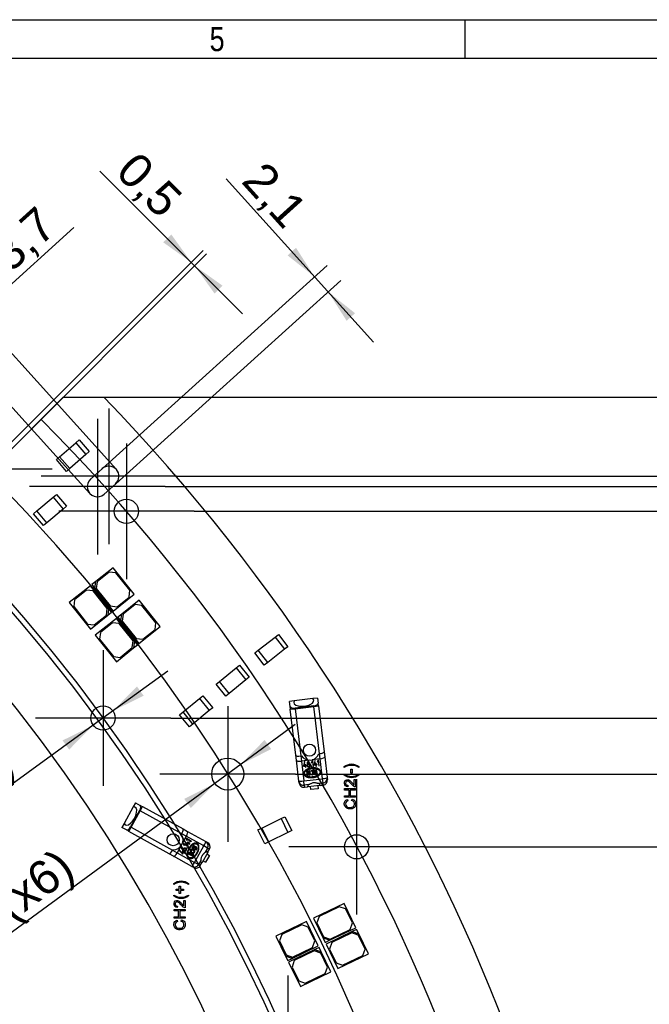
# Model space of a CAD drawing. Header units: millimetres. Extents: x 10 to 580, y 10 to 410.
# Tile 9 of 12: x 228 to 293, y 308 to 410. Entities that reach past the tile are written whole.
import ezdxf
from ezdxf.enums import TextEntityAlignment as Align
from ezdxf.lldxf.tags import DXFTag

# ---------------------------------------------------------------- set-up
doc = ezdxf.new("R2010")
doc.units = ezdxf.units.MM
for name, color, linetype in [('10', 7, 'Continuous'), ('Default', 7, 'Continuous'), ('RDLED_1-4_RING__', 7, 'Continuous')]:
    doc.layers.add(name, color=color, linetype=linetype)
doc.styles.add('SEACAD_Arial', font='arial.ttf')
doc.styles.add('SEACAD_Solid_Edge_ANSI1_Symbols', font='semeca1.ttf')
tags = doc.linetypes.add('CENTER2', pattern=[28.575, 19.05, -3.175, 3.175, -3.175]).pattern_tags.tags
tags[10:11] = [DXFTag(74, 4), DXFTag(75, 0), DXFTag(340, '0'), DXFTag(46, 0.0), DXFTag(50, 0.0), DXFTag(44, 0.0), DXFTag(45, 0.0)]
tags[8:9] = [DXFTag(74, 4), DXFTag(75, 0), DXFTag(340, '0'), DXFTag(46, 0.0), DXFTag(50, 0.0), DXFTag(44, 0.0), DXFTag(45, 0.0)]
tags[6:7] = [DXFTag(74, 4), DXFTag(75, 0), DXFTag(340, '0'), DXFTag(46, 0.0), DXFTag(50, 0.0), DXFTag(44, 0.0), DXFTag(45, 0.0)]
tags[4:5] = [DXFTag(74, 4), DXFTag(75, 0), DXFTag(340, '0'), DXFTag(46, 0.0), DXFTag(50, 0.0), DXFTag(44, 0.0), DXFTag(45, 0.0)]
doc.dimstyles.new('ISO', dxfattribs={"dimtxt": 3.5, "dimasz": 3.5, "dimexe": 1.75, "dimexo": 0, "dimgap": 0.875, "dimtad": 1, "dimtxsty": 'SEACAD_Arial', "dimblk1": '_SE_FILLED', "dimblk2": '_SE_FILLED', "dimsah": 1, "dimcen": 1.75, "dimadec": 0, "dimazin": 0, "dimtfac": 0.5, "dimtdec": 3, "dimtmove": 0, "dimatfit": 3, "dimfxl": 1, "dimtolj": 1, "dimarcsym": 0})

# ---------------------------------------------------------------- blocks, each defined once
blk = doc.blocks.new('SEANNOT_GROUP')
at = {"layer": 'Default', "color": 7, "linetype": 'CENTER2'}
for p, q in [((223.88, 370.57), (223.88, 356.57)), ((230.88, 363.57), (216.88, 363.57))]:
    blk.add_line(p, q, dxfattribs=at)
blk = doc.blocks.new('SEANNOT_GROUP1')
at = {"layer": 'Default', "color": 7, "linetype": 'CENTER2'}
for p, q in [((235.54, 368.75), (235.54, 354.75)), ((242.54, 361.75), (228.54, 361.75))]:
    blk.add_line(p, q, dxfattribs=at)
blk = doc.blocks.new('SEANNOT_GROUP2')
at = {"layer": 'Default', "color": 7, "linetype": 'CENTER2'}
for p, q in [((236.72, 369.82), (236.72, 355.82)), ((243.72, 362.82), (229.72, 362.82))]:
    blk.add_line(p, q, dxfattribs=at)
blk = doc.blocks.new('SEANNOT_GROUP3')
at = {"layer": 'Default', "color": 7, "linetype": 'CENTER2'}
for p, q in [((238.54, 366.2), (238.54, 352.2)), ((245.54, 359.2), (231.54, 359.2))]:
    blk.add_line(p, q, dxfattribs=at)
blk = doc.blocks.new('SEANNOT_GROUP4')
at = {"layer": 'Default', "color": 7, "linetype": 'CENTER2'}
for p, q in [((236.13, 344.84), (236.13, 330.84)), ((243.13, 337.84), (229.13, 337.84))]:
    blk.add_line(p, q, dxfattribs=at)
blk = doc.blocks.new('SEANNOT_GROUP5')
at = {"layer": 'Default', "color": 7, "linetype": 'CENTER2'}
for p, q in [((249.01, 339.05), (249.01, 325.05)), ((256.01, 332.05), (242.01, 332.05))]:
    blk.add_line(p, q, dxfattribs=at)
blk = doc.blocks.new('SEANNOT_GROUP6')
at = {"layer": 'Default', "color": 7, "linetype": 'CENTER2'}
for p, q in [((262.33, 331.53), (262.33, 317.53)), ((269.33, 324.53), (255.33, 324.53))]:
    blk.add_line(p, q, dxfattribs=at)
blk = doc.blocks.new('SEANNOT_GROUP7')
at = {"layer": 'Default', "color": 7, "linetype": 'CENTER2'}
for p, q in [((255.23, 311.24), (255.23, 297.24)), ((262.23, 304.24), (248.23, 304.24))]:
    blk.add_line(p, q, dxfattribs=at)
blk = doc.blocks.new('SE')
at = {"layer": 'RDLED_1-4_RING__', "color": 7, "linetype": 'Continuous'}
for p, q in [((225.35, 364.33), (232.01, 370.99)), ((232.01, 370.99), (236.21, 370.99)), ((231.64, 364.84), (233.3, 366.28)), ((233.3, 366.28), (233.64, 366.57)), ((233.3, 366.28), (234.35, 365.07)), ((233.64, 366.57), (234.69, 365.37)), ((234.69, 365.37), (234.35, 365.07)), ((231.3, 364.54), (231.64, 364.84)), ((232.35, 363.33), (231.3, 364.54)), ((232.69, 363.63), (231.64, 364.84)), ((234.35, 365.07), (232.69, 363.63)), ((232.69, 363.63), (232.35, 363.33)), ((234.83, 362.53), (236.02, 363.6)), ((237.43, 362.05), (236.24, 360.97)), ((229.29, 359.24), (230.98, 360.66)), ((230.98, 360.66), (231.32, 360.95)), ((230.98, 360.66), (232.01, 359.43)), ((231.32, 360.95), (232.35, 359.72)), ((228.95, 358.95), (229.29, 359.24)), ((230.32, 358.02), (229.29, 359.24)), ((232.01, 359.43), (230.32, 358.02)), ((232.35, 359.72), (232.01, 359.43)), ((229.98, 357.73), (228.95, 358.95)), ((230.32, 358.02), (229.98, 357.73)), ((237.17, 353.37), (235.37, 351.94)), ((239.35, 350.64), (237.17, 353.37)), ((236.76, 352.92), (235.51, 351.92)), ((237.46, 352.84), (236.76, 352.92)), ((238.9, 351.04), (237.46, 352.84)), ((234.82, 351.5), (232.63, 349.76)), ((234.42, 351.05), (233.16, 350.05)), ((235.12, 350.97), (234.42, 351.05)), ((236.69, 349.16), (234.82, 351.5)), ((235.37, 351.94), (234.98, 351.63)), ((234.98, 351.63), (235.29, 351.24)), ((235.29, 351.24), (235.37, 351.94)), ((235.29, 351.24), (237.16, 348.89)), ((235.51, 351.92), (235.43, 351.22)), ((235.43, 351.22), (236.86, 349.42)), ((238.82, 350.34), (238.9, 351.04)), ((233.16, 350.05), (233.09, 349.35)), ((236.55, 349.17), (235.12, 350.97)), ((237.16, 348.89), (239.35, 350.64)), ((237.57, 349.34), (238.82, 350.34)), ((239.85, 350.01), (238.05, 348.58)), ((242.03, 347.28), (239.85, 350.01)), ((232.63, 349.76), (234.82, 347.02)), ((233.09, 349.35), (234.52, 347.55)), ((236.47, 348.47), (236.55, 349.17)), ((236.69, 349.16), (236.61, 348.46)), ((237, 348.77), (236.69, 349.16)), ((236.86, 349.42), (237.57, 349.34)), ((239.44, 349.56), (238.19, 348.56)), ((240.14, 349.48), (239.44, 349.56)), ((241.58, 347.68), (240.14, 349.48)), ((234.82, 347.02), (236.61, 348.46)), ((235.22, 347.47), (236.47, 348.47)), ((237.5, 348.14), (235.31, 346.4)), ((236.61, 348.46), (237, 348.77)), ((239.37, 345.8), (237.5, 348.14)), ((238.05, 348.58), (237.66, 348.27)), ((237.66, 348.27), (237.97, 347.88)), ((237.97, 347.88), (238.05, 348.58)), ((238.19, 348.56), (238.11, 347.86)), ((234.52, 347.55), (235.22, 347.47)), ((237.1, 347.69), (235.85, 346.69)), ((237.8, 347.61), (237.1, 347.69)), ((239.23, 345.81), (237.8, 347.61)), ((237.97, 347.88), (239.84, 345.53)), ((238.11, 347.86), (239.55, 346.06)), ((239.84, 345.53), (242.03, 347.28)), ((240.25, 345.98), (241.5, 346.98)), ((241.5, 346.98), (241.58, 347.68)), ((235.31, 346.4), (237.5, 343.66)), ((235.85, 346.69), (235.77, 345.99)), ((235.77, 345.99), (237.2, 344.19)), ((239.55, 346.06), (240.25, 345.98)), ((252.16, 344.84), (253.9, 346.2)), ((253.9, 346.2), (254.25, 346.47)), ((253.9, 346.2), (254.88, 344.94)), ((254.25, 346.47), (255.24, 345.21)), ((237.5, 343.66), (239.29, 345.09)), ((237.9, 344.11), (239.15, 345.11)), ((239.15, 345.11), (239.23, 345.81)), ((239.37, 345.8), (239.29, 345.09)), ((239.29, 345.09), (239.69, 345.41)), ((239.69, 345.41), (239.37, 345.8)), ((254.88, 344.94), (253.15, 343.58)), ((255.24, 345.21), (254.88, 344.94)), ((237.2, 344.19), (237.9, 344.11)), ((251.81, 344.57), (252.16, 344.84)), ((252.79, 343.31), (251.81, 344.57)), ((253.15, 343.58), (252.16, 344.84)), ((248.16, 341.63), (249.87, 343.01)), ((249.87, 343.01), (250.22, 343.3)), ((249.87, 343.01), (250.87, 341.77)), ((250.22, 343.3), (251.22, 342.05)), ((253.15, 343.58), (252.79, 343.31)), ((251.22, 342.05), (250.87, 341.77)), ((247.81, 341.35), (248.16, 341.63)), ((248.81, 340.1), (247.81, 341.35)), ((249.16, 340.39), (248.16, 341.63)), ((250.87, 341.77), (249.16, 340.39)), ((244.39, 338.47), (246.1, 339.85)), ((246.1, 339.85), (246.45, 340.14)), ((246.1, 339.85), (247.11, 338.61)), ((246.45, 340.14), (247.46, 338.89)), ((249.16, 340.39), (248.81, 340.1)), ((257.81, 339.85), (255.88, 339.62)), ((258.28, 339.9), (257.81, 339.85)), ((258.28, 339.9), (258.35, 339.37)), ((247.46, 338.89), (247.11, 338.61)), ((255.88, 339.62), (255.41, 339.56)), ((255.48, 339.03), (255.41, 339.56)), ((255.51, 338.75), (255.48, 339.03)), ((257.91, 339.1), (255.97, 338.87)), ((255.98, 338.8), (255.97, 338.87)), ((255.98, 338.8), (257.91, 339.03)), ((257.91, 339.03), (257.91, 339.1)), ((257.91, 339.03), (258.41, 339.09)), ((258.5, 334.15), (257.91, 339.03)), ((258.38, 339.09), (258.35, 339.37)), ((258.41, 339.09), (258.98, 334.35)), ((244.04, 338.18), (244.39, 338.47)), ((245.05, 336.94), (244.04, 338.18)), ((245.4, 337.22), (244.39, 338.47)), ((247.11, 338.61), (245.4, 337.22)), ((255.48, 338.74), (255.98, 338.8)), ((256.05, 334), (255.48, 338.74)), ((255.98, 338.8), (256.56, 333.92)), ((245.4, 337.22), (245.05, 336.94)), ((256.11, 333.48), (256.05, 334)), ((256.63, 333.93), (256.56, 333.92)), ((256.56, 333.92), (256.62, 333.39)), ((258.5, 334.15), (258.43, 334.15)), ((258.56, 333.62), (258.5, 334.15)), ((258.98, 334.35), (259.04, 333.83)), ((259.04, 333.83), (259.3, 331.68)), ((256.37, 331.33), (256.11, 333.48)), ((257.44, 333.49), (256.62, 333.39)), ((256.62, 333.39), (256.87, 331.34)), ((256.93, 333.33), (256.86, 332.9)), ((256.86, 332.9), (256.86, 332.86)), ((256.86, 332.86), (257.04, 332.88)), ((256.9, 332.91), (256.98, 333.34)), ((257.03, 332.93), (256.9, 332.91)), ((256.98, 333.34), (256.93, 333.33)), ((257.06, 333.06), (257.02, 333.05)), ((257.02, 333.05), (257.03, 332.93)), ((257.04, 332.88), (257.06, 332.74)), ((257.08, 332.93), (257.06, 333.06)), ((257.06, 332.74), (257.1, 332.75)), ((257.17, 332.94), (257.08, 332.93)), ((257.08, 332.89), (257.17, 332.9)), ((257.1, 332.75), (257.08, 332.89)), ((257.17, 332.9), (257.17, 332.94)), ((257.38, 333.34), (257.37, 333.38)), ((257.64, 332.88), (257.58, 332.87)), ((257.58, 332.87), (257.59, 332.81)), ((257.59, 332.81), (257.65, 332.82)), ((257.65, 332.82), (257.64, 332.88)), ((257.76, 333.43), (257.65, 333.24)), ((257.65, 333.24), (257.7, 333.25)), ((257.7, 333.25), (257.76, 333.35)), ((258.56, 333.62), (257.74, 333.52)), ((257.8, 333.43), (257.76, 333.43)), ((257.76, 333.35), (257.83, 332.84)), ((257.87, 332.84), (257.8, 333.43)), ((257.83, 332.84), (257.87, 332.84)), ((258, 333.46), (257.93, 333.03)), ((257.93, 333.03), (257.93, 332.99)), ((257.93, 332.99), (258.11, 333.01)), ((257.97, 333.04), (258.04, 333.46)), ((258.1, 333.05), (257.97, 333.04)), ((258.04, 333.46), (258, 333.46)), ((258.13, 333.19), (258.09, 333.18)), ((258.09, 333.18), (258.1, 333.05)), ((258.11, 333.01), (258.12, 332.87)), ((258.12, 332.87), (258.17, 332.88)), ((258.14, 333.06), (258.13, 333.19)), ((258.24, 333.07), (258.14, 333.06)), ((258.15, 333.01), (258.24, 333.02)), ((258.17, 332.88), (258.15, 333.01)), ((258.24, 333.02), (258.24, 333.07)), ((258.36, 333.5), (258.25, 333.31)), ((258.25, 333.31), (258.3, 333.32)), ((258.3, 333.32), (258.36, 333.42)), ((258.4, 333.51), (258.36, 333.5)), ((258.36, 333.42), (258.42, 332.91)), ((258.47, 332.91), (258.4, 333.51)), ((258.42, 332.91), (258.47, 332.91)), ((258.8, 331.57), (258.56, 333.62)), ((261.06, 332.72), (261.06, 332.82)), ((262.56, 332.82), (262.56, 332.72)), ((257.2, 332.36), (257.4, 332.38)), ((257.26, 331.9), (257.2, 332.36)), ((257.45, 331.92), (257.26, 331.9)), ((257.28, 332.3), (257.41, 332.31)), ((257.29, 332.17), (257.28, 332.3)), ((257.42, 332.19), (257.29, 332.17)), ((257.3, 332.1), (257.43, 332.12)), ((257.32, 331.98), (257.3, 332.1)), ((257.44, 331.99), (257.32, 331.98)), ((257.63, 332.41), (257.82, 332.43)), ((257.63, 332.34), (257.63, 332.41)), ((257.76, 332.36), (257.63, 332.34)), ((257.64, 332.04), (257.7, 332.07)), ((257.8, 332.08), (257.76, 332.36)), ((257.82, 332.43), (257.86, 332.09)), ((257.92, 332.44), (258.11, 332.46)), ((257.97, 331.99), (257.92, 332.44)), ((258.16, 332.01), (257.97, 331.99)), ((257.99, 332.38), (258.12, 332.4)), ((258.01, 332.26), (257.99, 332.38)), ((258.13, 332.27), (258.01, 332.26)), ((258.01, 332.19), (258.14, 332.2)), ((258.03, 332.06), (258.01, 332.19)), ((258.16, 332.08), (258.03, 332.06)), ((261.06, 331.94), (261.06, 332.04)), ((261.74, 332.14), (261.74, 332.57)), ((261.74, 332.57), (261.88, 332.57)), ((261.88, 332.14), (261.74, 332.14)), ((261.88, 332.57), (261.88, 332.14)), ((262.56, 332.04), (262.56, 331.94)), ((256.39, 331.12), (256.37, 331.33)), ((256.87, 331.34), (258.8, 331.57)), ((256.92, 330.9), (256.87, 331.34)), ((257.4, 330.96), (256.92, 330.9)), ((256.92, 330.9), (256.95, 330.68)), ((256.95, 330.68), (257.27, 330.72)), ((257.3, 330.89), (257.27, 330.72)), ((257.32, 330.72), (257.27, 330.72)), ((257.3, 330.89), (257.32, 330.72)), ((258.51, 330.87), (257.32, 330.72)), ((257.52, 330.75), (257.55, 330.44)), ((258.31, 330.84), (258.35, 330.53)), ((258.86, 331.13), (258.37, 331.07)), ((258.56, 330.87), (258.49, 331.03)), ((258.49, 331.03), (258.51, 330.87)), ((258.56, 330.87), (258.51, 330.87)), ((258.56, 330.87), (258.88, 330.91)), ((258.86, 331.13), (258.8, 331.57)), ((258.88, 330.91), (258.86, 331.13)), ((259.3, 331.68), (259.32, 331.47)), ((261.42, 330.89), (261.41, 330.74)), ((262.09, 330.91), (262.09, 331.48)), ((262.09, 331.48), (262.22, 331.48)), ((262.22, 331.48), (262.22, 330.72)), ((258.35, 330.53), (257.55, 330.44)), ((261.08, 330.39), (261.08, 330.54)), ((261.08, 330.54), (262.22, 330.54)), ((261.55, 330.39), (261.08, 330.39)), ((261.08, 329.65), (261.08, 329.8)), ((261.08, 329.8), (261.55, 329.8)), ((261.55, 329.8), (261.55, 330.39)), ((262.22, 330.39), (261.68, 330.39)), ((261.68, 330.39), (261.68, 329.8)), ((261.68, 329.8), (262.22, 329.8)), ((262.22, 330.54), (262.22, 330.39)), ((262.22, 329.8), (262.22, 329.65)), ((239.25, 328.65), (238.31, 326.95)), ((239.48, 329.06), (239.25, 328.65)), ((239.48, 329.06), (239.95, 328.8)), ((240.19, 328.67), (239.95, 328.8)), ((239.97, 328.26), (240.21, 328.69)), ((240.21, 328.69), (244.39, 326.38)), ((262.22, 329.65), (261.08, 329.65)), ((261.39, 329.43), (261.43, 329.28)), ((261.82, 329.3), (261.86, 329.45)), ((239.91, 328.29), (238.97, 326.58)), ((239.02, 326.55), (239.97, 328.26)), ((239.97, 328.26), (239.91, 328.29)), ((244.27, 325.87), (239.97, 328.26)), ((254.53, 327.44), (254.93, 327.64)), ((254.93, 327.64), (255.63, 326.2)), ((238.31, 326.95), (238.08, 326.54)), ((252.55, 326.47), (254.53, 327.44)), ((254.53, 327.44), (255.23, 326)), ((238.55, 326.28), (238.08, 326.54)), ((238.79, 326.14), (238.55, 326.28)), ((238.78, 326.11), (239.02, 326.55)), ((242.96, 323.8), (238.78, 326.11)), ((239.02, 326.55), (238.97, 326.58)), ((239.02, 326.55), (243.32, 324.17)), ((244.27, 325.87), (244.23, 325.81)), ((244.73, 325.62), (244.27, 325.87)), ((244.73, 325.62), (244.34, 324.9)), ((244.39, 326.38), (244.84, 326.13)), ((246.54, 324.62), (244.73, 325.62)), ((244.84, 326.13), (246.74, 325.07)), ((252.14, 326.28), (252.55, 326.47)), ((252.84, 324.84), (252.14, 326.28)), ((253.25, 325.04), (252.55, 326.47)), ((255.23, 326), (253.25, 325.04)), ((255.63, 326.2), (255.23, 326)), ((244.19, 324.63), (243.79, 323.91)), ((244.44, 324.89), (244.42, 324.85)), ((244.42, 324.85), (244.51, 324.65)), ((244.96, 324.6), (244.44, 324.89)), ((244.54, 324.7), (244.49, 324.81)), ((244.49, 324.81), (244.94, 324.56)), ((244.51, 324.65), (244.54, 324.7)), ((244.56, 325.11), (244.54, 325.07)), ((244.54, 325.07), (244.85, 324.75)), ((244.86, 324.79), (244.56, 325.11)), ((244.73, 325.42), (244.71, 325.38)), ((244.71, 325.38), (244.8, 325.18)), ((245.26, 325.13), (244.73, 325.42)), ((244.83, 325.23), (244.78, 325.34)), ((244.78, 325.34), (245.24, 325.09)), ((244.8, 325.18), (244.83, 325.23)), ((244.84, 325.01), (244.82, 324.97)), ((244.82, 324.97), (244.93, 324.91)), ((244.95, 324.95), (244.84, 325.01)), ((244.85, 324.75), (244.88, 324.73)), ((244.93, 324.91), (244.86, 324.79)), ((244.88, 324.73), (244.97, 324.89)), ((244.94, 324.56), (244.96, 324.6)), ((244.99, 325.03), (244.95, 324.95)), ((244.97, 324.89), (245.09, 324.82)), ((245.03, 325.01), (244.99, 325.03)), ((244.99, 324.93), (245.03, 325.01)), ((245.11, 324.86), (244.99, 324.93)), ((245.09, 324.82), (245.11, 324.86)), ((245.24, 325.09), (245.26, 325.13)), ((245.32, 324.4), (245.41, 324.57)), ((245.59, 322.91), (246.54, 324.62)), ((246.93, 324.4), (246.54, 324.62)), ((246.74, 325.07), (246.93, 324.97)), ((253.25, 325.04), (252.84, 324.84)), ((243.41, 323.55), (242.96, 323.8)), ((243.35, 324.23), (243.32, 324.17)), ((243.32, 324.17), (243.79, 323.91)), ((245.31, 322.49), (243.41, 323.55)), ((243.79, 323.91), (245.59, 322.91)), ((244.04, 324.17), (244.02, 324.13)), ((244.02, 324.13), (244.33, 323.81)), ((244.34, 323.85), (244.04, 324.17)), ((244.27, 324.49), (244.23, 324.51)), ((244.32, 324.07), (244.29, 324.03)), ((244.29, 324.03), (244.41, 323.97)), ((244.43, 324.01), (244.32, 324.07)), ((244.33, 323.81), (244.36, 323.79)), ((244.41, 323.97), (244.34, 323.85)), ((244.36, 323.79), (244.45, 323.95)), ((244.47, 324.09), (244.43, 324.01)), ((244.45, 323.95), (244.57, 323.88)), ((244.51, 324.07), (244.47, 324.09)), ((244.47, 323.99), (244.51, 324.07)), ((244.59, 323.92), (244.47, 323.99)), ((244.57, 323.88), (244.59, 323.92)), ((244.8, 324.44), (244.77, 324.38)), ((244.77, 324.38), (244.82, 324.35)), ((244.86, 324.41), (244.8, 324.44)), ((244.82, 324.35), (244.86, 324.41)), ((244.97, 323.78), (245.06, 323.95)), ((245.37, 323.55), (244.97, 323.78)), ((245.06, 323.8), (245.12, 323.91)), ((245.17, 323.74), (245.06, 323.8)), ((245.17, 324.15), (245.27, 324.32)), ((245.23, 324.12), (245.17, 324.15)), ((245.23, 323.85), (245.17, 323.74)), ((245.3, 324.23), (245.23, 324.12)), ((245.23, 323.71), (245.29, 323.82)), ((245.34, 323.65), (245.23, 323.71)), ((245.27, 324.32), (245.57, 324.15)), ((245.54, 324.1), (245.3, 324.23)), ((245.72, 324.18), (245.32, 324.4)), ((245.41, 323.76), (245.34, 323.65)), ((245.46, 323.72), (245.37, 323.55)), ((245.41, 324.43), (245.47, 324.54)), ((245.52, 324.37), (245.41, 324.43)), ((245.48, 323.94), (245.49, 324.01)), ((245.58, 324.48), (245.52, 324.37)), ((245.58, 324.34), (245.64, 324.45)), ((245.69, 324.27), (245.58, 324.34)), ((245.75, 324.38), (245.69, 324.27)), ((245.81, 324.35), (245.72, 324.18)), ((246.94, 323.96), (246.36, 322.92)), ((246.93, 324.4), (246.69, 323.97)), ((247.12, 323.64), (246.73, 322.94)), ((246.96, 324.01), (246.8, 324.04)), ((246.8, 324.04), (246.94, 323.96)), ((246.84, 323.79), (247.12, 323.64)), ((247.12, 324.29), (246.93, 324.4)), ((246.96, 324.01), (246.94, 323.96)), ((246.96, 324.01), (247.12, 324.29)), ((245.99, 322.69), (245.59, 322.91)), ((246.22, 323.12), (245.99, 322.69)), ((245.99, 322.69), (246.18, 322.59)), ((246.18, 322.59), (246.34, 322.87)), ((246.22, 322.99), (246.36, 322.92)), ((246.22, 322.99), (246.34, 322.87)), ((246.36, 322.92), (246.34, 322.87)), ((246.46, 323.09), (246.73, 322.94)), ((245.5, 322.39), (245.31, 322.49)), ((243.45, 320.64), (243.45, 320.74)), ((244.95, 320.74), (244.95, 320.64)), ((243.45, 319.45), (243.45, 319.55)), ((243.67, 320.01), (243.67, 320.14)), ((243.67, 320.14), (243.98, 320.14)), ((243.98, 320.01), (243.67, 320.01)), ((243.98, 320.14), (243.98, 320.46)), ((243.98, 320.46), (244.12, 320.46)), ((243.98, 319.69), (243.98, 320.01)), ((244.12, 319.69), (243.98, 319.69)), ((244.12, 320.46), (244.12, 320.14)), ((244.12, 320.14), (244.43, 320.14)), ((244.43, 320.01), (244.12, 320.01)), ((244.12, 320.01), (244.12, 319.69)), ((244.43, 320.14), (244.43, 320.01)), ((244.95, 319.55), (244.95, 319.45)), ((244.48, 318.43), (244.48, 318.99)), ((244.48, 318.99), (244.61, 318.99)), ((244.61, 318.99), (244.61, 318.23)), ((261.03, 318.69), (257.88, 317.17)), ((262.25, 316.17), (261.03, 318.69)), ((243.47, 317.9), (243.47, 318.06)), ((243.47, 318.06), (244.61, 318.06)), ((243.94, 317.9), (243.47, 317.9)), ((243.81, 318.4), (243.79, 318.26)), ((243.94, 317.31), (243.94, 317.9)), ((244.61, 317.9), (244.07, 317.9)), ((244.07, 317.9), (244.07, 317.31)), ((244.61, 318.06), (244.61, 317.9)), ((260.53, 318.34), (258.46, 317.34)), ((261.2, 318.11), (260.53, 318.34)), ((261.9, 316.67), (261.2, 318.11)), ((243.47, 317.16), (243.47, 317.31)), ((243.47, 317.31), (243.94, 317.31)), ((244.61, 317.16), (243.47, 317.16)), ((243.78, 316.95), (243.81, 316.8)), ((244.07, 317.31), (244.61, 317.31)), ((244.21, 316.82), (244.25, 316.97)), ((244.61, 317.31), (244.61, 317.16)), ((257.16, 316.83), (254, 315.31)), ((256.66, 316.48), (254.59, 315.48)), ((257.33, 316.24), (256.66, 316.48)), ((258.37, 314.3), (257.16, 316.83)), ((257.88, 317.17), (258.88, 315.1)), ((258.46, 317.34), (258.23, 316.68)), ((258.23, 316.68), (258.92, 315.24)), ((261.66, 316), (261.9, 316.67)), ((254.59, 315.48), (254.36, 314.81)), ((258.02, 314.8), (257.33, 316.24)), ((261.88, 315.77), (259.18, 314.47)), ((259.54, 314.87), (262.25, 316.17)), ((259.59, 315), (261.66, 316)), ((261.84, 315.64), (259.76, 314.64)), ((262.5, 315.41), (261.84, 315.64)), ((262.33, 315.99), (261.88, 315.77)), ((261.88, 315.77), (262.55, 315.54)), ((262.55, 315.54), (262.33, 315.99)), ((263.55, 313.47), (262.55, 315.54)), ((254, 315.31), (255, 313.24)), ((254.36, 314.81), (255.05, 313.37)), ((257.79, 314.13), (258.02, 314.8)), ((258.88, 315.1), (259.09, 314.65)), ((259.54, 314.87), (258.88, 315.1)), ((258.92, 315.24), (259.59, 315)), ((259.09, 314.65), (259.54, 314.87)), ((259.18, 314.47), (260.39, 311.95)), ((259.76, 314.64), (259.53, 313.97)), ((263.2, 313.96), (262.5, 315.41)), ((258.01, 313.91), (255.31, 312.61)), ((255.67, 313), (258.37, 314.3)), ((255.72, 313.14), (257.79, 314.13)), ((257.96, 313.77), (255.89, 312.78)), ((258.63, 313.54), (257.96, 313.77)), ((258.46, 314.13), (258.01, 313.91)), ((258.01, 313.91), (258.68, 313.67)), ((258.68, 313.67), (258.46, 314.13)), ((259.32, 312.1), (258.63, 313.54)), ((259.67, 311.6), (258.68, 313.67)), ((259.53, 313.97), (260.22, 312.53)), ((260.39, 311.95), (263.55, 313.47)), ((262.96, 313.3), (263.2, 313.96)), ((255, 313.24), (255.22, 312.79)), ((255.67, 313), (255, 313.24)), ((255.05, 313.37), (255.72, 313.14)), ((255.22, 312.79), (255.67, 313)), ((255.31, 312.61), (256.52, 310.08)), ((255.89, 312.78), (255.66, 312.11)), ((260.22, 312.53), (260.89, 312.3)), ((260.89, 312.3), (262.96, 313.3)), ((255.66, 312.11), (256.35, 310.67)), ((256.52, 310.08), (259.67, 311.6)), ((257.02, 310.43), (259.09, 311.43)), ((259.09, 311.43), (259.32, 312.1)), ((256.35, 310.67), (257.02, 310.43))]:
    blk.add_line(p, q, dxfattribs=at)
for centre, radius in [((238.54, 359.2), 1.25), ((236.13, 337.84), 1.25), ((257.47, 334.52), 0.625), ((249.01, 332.05), 1.65), ((243.37, 325.26), 0.625), ((262.33, 324.53), 1.25)]:
    blk.add_circle(centre, radius, dxfattribs=at)
for centre, radius, start, end in [((96.6, 236.29), 194, 316.0247, 43.9753), ((236.72, 362.82), 1.05, 312.0835, 132.0835), ((235.54, 361.75), 1.05, 132.0835, 312.0835), ((96.6, 236.29), 166, 316.2209, 43.7791), ((257.47, 334.52), 1.03, 214.9468, 338.6807), ((257.47, 333.13), 0.229, 115.6432, 189.1063), ((257.41, 332.25), 0.131, 318.5514, 96.8137), ((257.41, 332.25), 0.0647, 276.8137, 96.8137), ((257.44, 332.05), 0.0649, 276.8137, 96.8137), ((257.44, 332.05), 0.131, 276.8137, 55.076), ((257.75, 332.08), 0.116, 200.4449, 6.8137), ((257.75, 332.08), 0.0495, 190.6458, 6.8137), ((258.12, 332.33), 0.131, 318.5514, 96.8137), ((258.12, 332.33), 0.0647, 276.8137, 96.8137), ((258.15, 332.14), 0.0649, 276.8137, 96.8137), ((258.15, 332.14), 0.131, 276.8137, 55.076), ((256.89, 331.18), 0.5, 186.8137, 276.8137), ((258.82, 331.41), 0.5, 276.8137, 6.8137), ((243.37, 325.26), 1.03, 269.1457, 32.8795), ((245.52, 324.51), 0.131, 12.7503, 151.0126), ((245.52, 324.51), 0.0647, 331.0126, 151.0126), ((246.69, 324.53), 0.5, 331.0126, 61.0126), ((244.5, 324.45), 0.229, 169.842, 243.3051), ((245.18, 323.88), 0.131, 12.7503, 151.0126), ((245.18, 323.88), 0.0647, 331.0126, 151.0126), ((245.35, 323.79), 0.0649, 331.0126, 151.0126), ((245.35, 323.79), 0.131, 331.0126, 109.2749), ((245.51, 324.05), 0.116, 254.6437, 61.0126), ((245.51, 324.05), 0.0495, 244.8446, 61.0126), ((245.7, 324.41), 0.0649, 331.0126, 151.0126), ((245.7, 324.41), 0.131, 331.0126, 109.2749), ((245.74, 322.83), 0.5, 241.0126, 331.0126)]:
    blk.add_arc(centre, radius, start, end, dxfattribs=at)
for centre, major_axis, ratio, start_param, end_param in [((256.87, 339.55), (-1.04, -0.12), 0.466308, -0.390826, 3.532419), ((255.94, 339.08), (-0.467, -0.056), 0.466308, 0, 1.570796), ((257.88, 339.31), (-0.467, -0.056), 0.466308, 1.570796, 3.141593), ((256.54, 334.05), (0.496, 0.059), 0.267949, 3.141593, 4.712389), ((258.48, 334.29), (-0.496, -0.059), 0.267949, 1.570796, 3.141593), ((258.54, 333.78), (0.496, 0.059), 0.308007, 4.712389, 6.283185), ((256.6, 333.54), (0.496, 0.059), 0.308007, 3.141593, 4.712389), ((256.86, 331.39), (-0.496, -0.059), 0.087154, 0, 1.570796), ((256.86, 331.39), (-0.496, -0.059), 0.984808, 0, 1.570797), ((257.9, 330.95), (-0.596, -0.071), 0.176327, 5.661256, 6.230825), ((257.9, 330.95), (0.596, 0.071), 0.176327, 0.05236, 0.621929), ((258.8, 331.62), (0.496, 0.059), 0.087162, 4.71239, 6.283185), ((258.8, 331.62), (-0.496, -0.059), 0.984808, 1.570791, 3.141587), ((238.94, 327.71), (-0.509, -0.918), 0.466308, -0.390826, 3.532419), ((239.72, 328.39), (-0.228, -0.411), 0.466308, 1.570796, 3.141593), ((238.77, 326.69), (-0.228, -0.411), 0.466308, 0, 1.570796), ((244.15, 325.94), (-0.242, -0.437), 0.267949, 1.570796, 3.141593), ((244.6, 325.69), (0.242, 0.437), 0.308007, 4.712389, 6.283185), ((246.5, 324.64), (0.242, 0.437), 0.087162, 4.71239, 6.283185), ((246.5, 324.64), (-0.242, -0.437), 0.984808, 1.570791, 3.141587), ((243.2, 324.23), (0.242, 0.437), 0.267949, 3.141593, 4.712389), ((243.65, 323.98), (0.242, 0.437), 0.308007, 3.141593, 4.712389), ((246.51, 323.52), (0.291, 0.525), 0.176327, 0.05236, 0.621929), ((245.55, 322.93), (-0.242, -0.437), 0.087154, 0, 1.570796), ((245.55, 322.93), (-0.242, -0.437), 0.984808, 0, 1.570797), ((246.51, 323.52), (-0.291, -0.525), 0.176327, 5.661256, 6.230825)]:
    blk.add_ellipse(centre, major_axis=major_axis, ratio=ratio, start_param=start_param, end_param=end_param, dxfattribs=at)
for points, degree, knots in [([(257.37, 333.38), (257.31, 333.37), (257.26, 333.3), (257.22, 333.23), (257.21, 333.17), (257.2, 333.09), (257.22, 332.94), (257.25, 332.77), (257.38, 332.78), (257.52, 332.8), (257.5, 332.97)], 2, [0, 0, 0, 0.14288, 0.14288, 0.285761, 0.285761, 0.500081, 0.500081, 0.750121, 0.750121, 1, 1, 1]), ([(257.5, 332.97), (257.49, 333.05), (257.42, 333.09), (257.38, 333.11), (257.25, 333.1)], 2, [0, 0, 0, 0.5, 0.5, 1, 1, 1]), ([(257.25, 333.05), (257.36, 333.06), (257.4, 333.05), (257.45, 333.03), (257.46, 332.96)], 2, [0, 0, 0, 0.500007, 0.500007, 1, 1, 1]), ([(257.46, 332.96), (257.47, 332.88), (257.44, 332.85), (257.39, 332.8), (257.33, 332.83), (257.29, 332.85), (257.27, 332.93), (257.27, 332.93), (257.25, 333.05)], 2, [0, 0, 0, 0.25, 0.25, 0.5, 0.5, 0.75, 0.75, 1, 1, 1]), ([(261.06, 332.82), (261.27, 332.99), (261.54, 333.09), (262.08, 333.09), (262.35, 332.99), (262.56, 332.82)], 3, [0, 0, 0, 0, 0.5, 0.5, 1, 1, 1, 1]), ([(262.56, 332.72), (262.34, 332.87), (262.08, 332.95), (261.55, 332.95), (261.28, 332.87), (261.06, 332.72)], 3, [0, 0, 0, 0, 0.5, 0.5, 1, 1, 1, 1]), ([(258.62, 332.29), (258.59, 332.49), (258.32, 332.61), (258.07, 332.72), (257.72, 332.68), (257.33, 332.64), (257.09, 332.46), (256.86, 332.29), (256.88, 332.08)], 2, [0, 0, 0, 0.250031, 0.250031, 0.500062, 0.500062, 0.750093, 0.750093, 1, 1, 1]), ([(256.88, 332.08), (256.91, 331.87), (257.19, 331.75), (257.44, 331.65), (257.79, 331.69), (258.14, 331.72), (258.38, 331.88), (258.64, 332.06), (258.62, 332.29)], 2, [0, 0, 0, 0.250029, 0.250029, 0.500058, 0.500058, 0.750087, 0.750087, 1, 1, 1]), ([(256.95, 332.09), (256.92, 332.3), (257.22, 332.47), (257.42, 332.58), (257.7, 332.62), (257.96, 332.65), (258.19, 332.59), (258.53, 332.49), (258.55, 332.28)], 2, [0, 0, 0, 0.250076, 0.250076, 0.500151, 0.500151, 0.750227, 0.750227, 1, 1, 1]), ([(258.55, 332.28), (258.58, 332.07), (258.27, 331.9), (258.07, 331.78), (257.79, 331.75), (257.52, 331.72), (257.3, 331.78), (256.97, 331.88), (256.95, 332.09)], 2, [0, 0, 0, 0.250028, 0.250028, 0.500055, 0.500055, 0.750083, 0.750083, 1, 1, 1]), ([(261.06, 332.04), (261.28, 331.89), (261.55, 331.8), (262.08, 331.8), (262.34, 331.89), (262.56, 332.04)], 3, [0, 0, 0, 0, 0.5, 0.5, 1, 1, 1, 1]), ([(262.56, 331.94), (262.35, 331.76), (262.08, 331.66), (261.54, 331.66), (261.27, 331.76), (261.06, 331.94)], 3, [0, 0, 0, 0, 0.5, 0.5, 1, 1, 1, 1]), ([(258.37, 331.07), (258.36, 331.07), (258.34, 331.08), (258.3, 331.09), (258.23, 331.1), (258.13, 331.12), (258.01, 331.14), (257.87, 331.14), (257.74, 331.11), (257.62, 331.06), (257.52, 331.01), (257.45, 330.97), (257.42, 330.96), (257.4, 330.96)], 3, [0, 0, 0, 0, 0.039938, 0.095575, 0.166971, 0.254145, 0.394292, 0.500173, 0.606004, 0.746164, 0.858762, 0.943353, 1, 1, 1, 1]), ([(261.41, 330.74), (261.31, 330.75), (261.15, 330.82), (261.05, 331.06), (261.11, 331.36), (261.3, 331.5), (261.57, 331.45), (261.66, 331.37), (261.8, 331.22), (261.94, 331.05), (262, 330.99), (262.06, 330.93), (262.09, 330.91)], 3, [0, 0, 0, 0, 0.125, 0.25, 0.375, 0.5, 0.625, 0.75, 0.8125, 0.875, 0.9375, 1, 1, 1, 1]), ([(262.22, 330.72), (262.15, 330.71), (262.05, 330.76), (261.94, 330.85), (261.87, 330.93), (261.79, 331.03), (261.59, 331.25), (261.47, 331.33), (261.31, 331.34), (261.18, 331.22), (261.2, 330.95), (261.33, 330.89), (261.42, 330.89)], 3, [0, 0, 0, 0, 0.125, 0.1875, 0.25, 0.3125, 0.375, 0.5, 0.625, 0.75, 0.875, 1, 1, 1, 1]), ([(245.85, 324.88), (245.67, 324.98), (245.41, 324.83), (245.18, 324.69), (245, 324.38), (244.81, 324.04), (244.81, 323.75), (244.82, 323.45), (245, 323.35)], 2, [0, 0, 0, 0.250031, 0.250031, 0.500062, 0.500062, 0.750093, 0.750093, 1, 1, 1]), ([(245.04, 323.41), (244.84, 323.52), (244.89, 323.86), (244.91, 324.08), (245.05, 324.33), (245.17, 324.56), (245.36, 324.71), (245.63, 324.93), (245.82, 324.82)], 2, [0, 0, 0, 0.250076, 0.250076, 0.500151, 0.500151, 0.750227, 0.750227, 1, 1, 1]), ([(245, 323.35), (245.19, 323.25), (245.46, 323.41), (245.68, 323.55), (245.86, 323.86), (246.03, 324.17), (246.04, 324.45), (246.05, 324.77), (245.85, 324.88)], 2, [0, 0, 0, 0.250029, 0.250029, 0.500058, 0.500058, 0.750087, 0.750087, 1, 1, 1]), ([(245.82, 324.82), (246, 324.72), (245.97, 324.37), (245.94, 324.14), (245.8, 323.9), (245.67, 323.66), (245.49, 323.52), (245.22, 323.31), (245.04, 323.41)], 2, [0, 0, 0, 0.250028, 0.250028, 0.500055, 0.500055, 0.750083, 0.750083, 1, 1, 1]), ([(244.23, 324.51), (244.21, 324.46), (244.24, 324.37), (244.26, 324.3), (244.31, 324.25), (244.37, 324.2), (244.51, 324.13), (244.67, 324.06), (244.73, 324.17), (244.8, 324.29), (244.65, 324.38)], 2, [0, 0, 0, 0.14288, 0.14288, 0.285761, 0.285761, 0.500081, 0.500081, 0.750121, 0.750121, 1, 1, 1]), ([(244.65, 324.38), (244.57, 324.42), (244.5, 324.38), (244.45, 324.36), (244.39, 324.24)], 2, [0, 0, 0, 0.5, 0.5, 1, 1, 1]), ([(244.43, 324.22), (244.48, 324.32), (244.52, 324.34), (244.56, 324.37), (244.63, 324.34)], 2, [0, 0, 0, 0.500007, 0.500007, 1, 1, 1]), ([(244.63, 324.34), (244.7, 324.3), (244.7, 324.25), (244.71, 324.18), (244.66, 324.15), (244.62, 324.13), (244.54, 324.16), (244.54, 324.16), (244.43, 324.22)], 2, [0, 0, 0, 0.25, 0.25, 0.5, 0.5, 0.75, 0.75, 1, 1, 1]), ([(246.69, 323.97), (246.69, 323.97), (246.67, 323.95), (246.64, 323.92), (246.59, 323.88), (246.51, 323.81), (246.43, 323.72), (246.35, 323.61), (246.29, 323.48), (246.26, 323.35), (246.24, 323.24), (246.23, 323.17), (246.22, 323.13), (246.22, 323.12)], 3, [0, 0, 0, 0, 0.039938, 0.095575, 0.166971, 0.254145, 0.394292, 0.500173, 0.606004, 0.746164, 0.858762, 0.943353, 1, 1, 1, 1]), ([(243.45, 320.74), (243.66, 320.91), (243.93, 321.01), (244.47, 321.01), (244.74, 320.91), (244.95, 320.74)], 3, [0, 0, 0, 0, 0.5, 0.5, 1, 1, 1, 1]), ([(244.95, 320.64), (244.73, 320.78), (244.46, 320.87), (243.93, 320.87), (243.67, 320.78), (243.45, 320.64)], 3, [0, 0, 0, 0, 0.5, 0.5, 1, 1, 1, 1]), ([(243.45, 319.55), (243.67, 319.4), (243.93, 319.32), (244.46, 319.32), (244.73, 319.4), (244.95, 319.55)], 3, [0, 0, 0, 0, 0.5, 0.5, 1, 1, 1, 1]), ([(244.95, 319.45), (244.74, 319.28), (244.47, 319.18), (243.93, 319.18), (243.66, 319.28), (243.45, 319.45)], 3, [0, 0, 0, 0, 0.5, 0.5, 1, 1, 1, 1]), ([(243.79, 318.26), (243.69, 318.27), (243.54, 318.33), (243.44, 318.58), (243.49, 318.87), (243.69, 319.01), (243.96, 318.96), (244.04, 318.88), (244.19, 318.74), (244.33, 318.57), (244.38, 318.5), (244.44, 318.45), (244.48, 318.43)], 3, [0, 0, 0, 0, 0.125, 0.25, 0.375, 0.5, 0.625, 0.75, 0.8125, 0.875, 0.9375, 1, 1, 1, 1]), ([(244.61, 318.23), (244.54, 318.23), (244.44, 318.28), (244.33, 318.37), (244.26, 318.44), (244.18, 318.54), (243.98, 318.77), (243.86, 318.84), (243.7, 318.85), (243.57, 318.73), (243.59, 318.46), (243.72, 318.4), (243.81, 318.4)], 3, [0, 0, 0, 0, 0.125, 0.1875, 0.25, 0.3125, 0.375, 0.5, 0.625, 0.75, 0.875, 1, 1, 1, 1])]:
    blk.add_open_spline(points, degree=degree, knots=knots, dxfattribs=at)
for points in [[(261.86, 329.45), (262, 329.42), (262.22, 329.29), (262.27, 328.8), (262.07, 328.52), (261.67, 328.41), (261.29, 328.48), (261.03, 328.81), (261.06, 329.24), (261.26, 329.39), (261.39, 329.43)], [(261.43, 329.28), (261.32, 329.25), (261.18, 329.15), (261.18, 328.81), (261.38, 328.61), (261.7, 328.59), (261.96, 328.63), (262.15, 328.89), (262.08, 329.19), (261.93, 329.28), (261.82, 329.3)], [(244.25, 316.97), (244.39, 316.93), (244.61, 316.81), (244.66, 316.31), (244.46, 316.04), (244.05, 315.93), (243.67, 316), (243.42, 316.32), (243.45, 316.75), (243.64, 316.91), (243.78, 316.95)], [(243.81, 316.8), (243.71, 316.76), (243.57, 316.66), (243.57, 316.32), (243.77, 316.13), (244.09, 316.1), (244.35, 316.15), (244.53, 316.4), (244.47, 316.7), (244.32, 316.79), (244.21, 316.82)]]:
    blk.add_open_spline(points, degree=3, dxfattribs=at)
blk = doc.blocks.new('DMBLK39')
at = {"layer": 'Default', "linetype": 'Continuous'}
for points in [[(225.31, 382.25), (223.1, 379.48), (226.09, 381.39)], [(217.37, 375.08), (218.15, 374.22), (220.36, 377)]]:
    blk.add_hatch(color=7, dxfattribs=at).paths.add_polyline_path(points)
at = {"layer": 'Default', "color": 7, "linetype": 'Continuous'}
for p, q in [((233.11, 388.51), (215.16, 372.3)), ((237.5, 363.53), (221.93, 380.77)), ((234.76, 361.05), (219.18, 378.29))]:
    blk.add_line(p, q, dxfattribs=at)
at = {"layer": 'Default', "color": 7, "linetype": 'Continuous', "style": 'SEACAD_Arial'}
blk.add_text('3,7', height=3.5, rotation=42.0835, dxfattribs=at).set_placement((224.19, 386.35), align=Align.TOP_LEFT)
blk = doc.blocks.new('_SE_FILLED')
at = {"color": 0}
blk.add_line((0, 0), (-1, 0), dxfattribs=at)
blk.add_solid([(0, 0), (-1, -0.1665), (-1, 0.1665), (0, 0)], dxfattribs=at)
blk = doc.blocks.new('DMBLK40')
at = {"layer": 'Default', "linetype": 'Continuous'}
for points in [[(256.07, 386.43), (255.2, 385.64), (257.98, 383.44)], [(262.17, 379.67), (259.39, 381.88), (261.3, 378.89)]]:
    blk.add_hatch(color=7, dxfattribs=at).paths.add_polyline_path(points)
at = {"layer": 'Default', "color": 7, "linetype": 'Continuous'}
for p, q in [((248.84, 393.56), (264.08, 376.68)), ((236.02, 363.6), (259.28, 384.61)), ((237.43, 362.05), (260.69, 383.05))]:
    blk.add_line(p, q, dxfattribs=at)
at = {"layer": 'Default', "color": 7, "linetype": 'Continuous', "style": 'SEACAD_Arial'}
blk.add_text('2,1', height=3.5, rotation=312.0835, dxfattribs=at).set_placement((252.91, 395.59), align=Align.TOP_LEFT)
blk = doc.blocks.new('DMBLK41')
at = {"layer": 'Default', "linetype": 'Continuous'}
for points in [[(240.32, 340.15), (239.63, 341.1), (237.14, 338.57)], [(232.62, 334.58), (235.12, 337.1), (231.94, 335.52)]]:
    blk.add_hatch(color=7, dxfattribs=at).paths.add_polyline_path(points)
at = {"layer": 'Default', "color": 7, "linetype": 'Continuous'}
for p, q in [((242.81, 342.68), (235.12, 337.1)), ((235.12, 337.1), (205.38, 315.56))]:
    blk.add_line(p, q, dxfattribs=at)
for s, style, p in [('(x14)', 'SEACAD_Arial', (216.19, 328.79)), ('2,5', 'SEACAD_Arial', (208.66, 323.34)), ('O', 'SEACAD_Solid_Edge_ANSI1_Symbols', (203.81, 319.82))]:
    blk.add_text(s, height=3.5, rotation=35.9266, dxfattribs=dict(at, style=style)).set_placement(p, align=Align.TOP_LEFT)
blk = doc.blocks.new('DMBLK42')
at = {"layer": 'Default', "linetype": 'Continuous'}
for points in [[(253.51, 334.63), (252.82, 335.57), (250.34, 333.03)], [(245.2, 328.54), (247.68, 331.08), (244.51, 329.48)]]:
    blk.add_hatch(color=7, dxfattribs=at).paths.add_polyline_path(points)
at = {"layer": 'Default', "color": 7, "linetype": 'Continuous'}
for p, q in [((255.99, 337.17), (247.68, 331.08)), ((247.68, 331.08), (213.84, 306.26))]:
    blk.add_line(p, q, dxfattribs=at)
for s, style, p in [('(x6)', 'SEACAD_Arial', (224.57, 319.56)), ('3,3', 'SEACAD_Arial', (217.08, 314.06)), ('O', 'SEACAD_Solid_Edge_ANSI1_Symbols', (212.24, 310.51))]:
    blk.add_text(s, height=3.5, rotation=36.2541, dxfattribs=dict(at, style=style)).set_placement(p, align=Align.TOP_LEFT)
blk = doc.blocks.new('DMBLK50')
at = {"layer": 'Default', "linetype": 'Continuous'}
for points in [[(437.75, 367.49), (437.17, 370.99), (436.58, 367.49)], [(437.75, 105.09), (436.58, 105.09), (437.17, 101.59)]]:
    blk.add_hatch(color=7, dxfattribs=at).paths.add_polyline_path(points)
at = {"layer": 'Default', "color": 7, "linetype": 'Continuous'}
for p, q in [((236.21, 370.99), (438.92, 370.99)), ((437.17, 370.99), (437.17, 101.59)), ((236.21, 101.59), (438.92, 101.59))]:
    blk.add_line(p, q, dxfattribs=at)
at = {"layer": 'Default', "color": 7, "linetype": 'Continuous', "style": 'SEACAD_Arial'}
blk.add_text('269,41', height=3.5, rotation=90, dxfattribs=at).set_placement((432.79, 228.76), align=Align.TOP_LEFT)
blk = doc.blocks.new('DMBLK56')
at = {"layer": 'Default', "linetype": 'Continuous'}
for points in [[(374.75, 321.03), (374.17, 324.53), (373.58, 321.03)], [(374.75, 239.79), (373.58, 239.79), (374.17, 236.29)]]:
    blk.add_hatch(color=7, dxfattribs=at).paths.add_polyline_path(points)
at = {"layer": 'Default', "color": 7, "linetype": 'Continuous'}
for p, q in [((269.33, 324.53), (375.92, 324.53)), ((374.17, 236.29), (374.17, 324.53)), ((290.6, 236.29), (375.92, 236.29))]:
    blk.add_line(p, q, dxfattribs=at)
at = {"layer": 'Default', "color": 7, "linetype": 'Continuous', "style": 'SEACAD_Arial'}
blk.add_text('88,24', height=3.5, rotation=90, dxfattribs=at).set_placement((369.79, 274.25), align=Align.TOP_LEFT)
blk = doc.blocks.new('DMBLK57')
at = {"layer": 'Default', "linetype": 'Continuous'}
for points in [[(385.25, 328.55), (384.67, 332.05), (384.08, 328.55)], [(385.25, 239.79), (384.08, 239.79), (384.67, 236.29)]]:
    blk.add_hatch(color=7, dxfattribs=at).paths.add_polyline_path(points)
at = {"layer": 'Default', "color": 7, "linetype": 'Continuous'}
for p, q in [((256.01, 332.05), (386.42, 332.05)), ((384.67, 236.29), (384.67, 332.05)), ((290.6, 236.29), (386.42, 236.29))]:
    blk.add_line(p, q, dxfattribs=at)
at = {"layer": 'Default', "color": 7, "linetype": 'Continuous', "style": 'SEACAD_Arial'}
blk.add_text('95,77', height=3.5, rotation=90, dxfattribs=at).set_placement((380.29, 278.01), align=Align.TOP_LEFT)
blk = doc.blocks.new('DMBLK58')
at = {"layer": 'Default', "linetype": 'Continuous'}
for points in [[(395.75, 334.34), (395.17, 337.84), (394.58, 334.34)], [(395.75, 239.79), (394.58, 239.79), (395.17, 236.29)]]:
    blk.add_hatch(color=7, dxfattribs=at).paths.add_polyline_path(points)
at = {"layer": 'Default', "color": 7, "linetype": 'Continuous'}
for p, q in [((243.13, 337.84), (396.92, 337.84)), ((395.17, 236.29), (395.17, 337.84)), ((290.6, 236.29), (396.92, 236.29))]:
    blk.add_line(p, q, dxfattribs=at)
at = {"layer": 'Default', "color": 7, "linetype": 'Continuous', "style": 'SEACAD_Arial'}
blk.add_text('101,55', height=3.5, rotation=90, dxfattribs=at).set_placement((390.79, 279.53), align=Align.TOP_LEFT)
blk = doc.blocks.new('DMBLK59')
at = {"layer": 'Default', "linetype": 'Continuous'}
for points in [[(406.25, 355.7), (405.67, 359.2), (405.08, 355.7)], [(406.25, 239.79), (405.08, 239.79), (405.67, 236.29)]]:
    blk.add_hatch(color=7, dxfattribs=at).paths.add_polyline_path(points)
at = {"layer": 'Default', "color": 7, "linetype": 'Continuous'}
for p, q in [((245.54, 359.2), (407.42, 359.2)), ((405.67, 236.29), (405.67, 359.2)), ((290.6, 236.29), (407.42, 236.29))]:
    blk.add_line(p, q, dxfattribs=at)
at = {"layer": 'Default', "color": 7, "linetype": 'Continuous', "style": 'SEACAD_Arial'}
blk.add_text('122,91', height=3.5, rotation=90, dxfattribs=at).set_placement((401.29, 290.21), align=Align.TOP_LEFT)
blk = doc.blocks.new('DMBLK60')
at = {"layer": 'Default', "linetype": 'Continuous'}
for points in [[(416.75, 358.25), (416.17, 361.75), (415.58, 358.25)], [(416.75, 239.79), (415.58, 239.79), (416.17, 236.29)]]:
    blk.add_hatch(color=7, dxfattribs=at).paths.add_polyline_path(points)
at = {"layer": 'Default', "color": 7, "linetype": 'Continuous'}
for p, q in [((242.54, 361.75), (417.92, 361.75)), ((416.17, 236.29), (416.17, 361.75)), ((290.6, 236.29), (417.92, 236.29))]:
    blk.add_line(p, q, dxfattribs=at)
at = {"layer": 'Default', "color": 7, "linetype": 'Continuous', "style": 'SEACAD_Arial'}
blk.add_text('125,46', height=3.5, rotation=90, dxfattribs=at).set_placement((411.79, 291.49), align=Align.TOP_LEFT)
blk = doc.blocks.new('DMBLK61')
at = {"layer": 'Default', "linetype": 'Continuous'}
for points in [[(427.25, 359.32), (426.67, 362.82), (426.08, 359.32)], [(427.25, 239.79), (426.08, 239.79), (426.67, 236.29)]]:
    blk.add_hatch(color=7, dxfattribs=at).paths.add_polyline_path(points)
at = {"layer": 'Default', "color": 7, "linetype": 'Continuous'}
for p, q in [((243.72, 362.82), (428.42, 362.82)), ((426.67, 236.29), (426.67, 362.82)), ((290.6, 236.29), (428.42, 236.29))]:
    blk.add_line(p, q, dxfattribs=at)
at = {"layer": 'Default', "color": 7, "linetype": 'Continuous', "style": 'SEACAD_Arial'}
blk.add_text('126,54', height=3.5, rotation=90, dxfattribs=at).set_placement((422.29, 292.02), align=Align.TOP_LEFT)
blk = doc.blocks.new('DMBLK71')
at = {"layer": 'Default', "linetype": 'Continuous'}
for points in [[(190.56, 325.28), (187.7, 327.38), (189.72, 324.47)], [(224.8, 239.78), (225.43, 236.29), (225.97, 239.8)]]:
    blk.add_hatch(color=7, dxfattribs=at).paths.add_polyline_path(points)
at = {"layer": 'Default', "color": 7, "linetype": 'Continuous'}
blk.add_arc((96.6, 236.29), 128.83, 0.0001, 45, dxfattribs=at)
at = {"layer": 'Default', "color": 7, "linetype": 'Continuous', "style": 'SEACAD_Arial'}
blk.add_text('45°', height=3.5, rotation=292.5001, dxfattribs=at).set_placement((218.24, 290.71), align=Align.TOP_LEFT)
blk = doc.blocks.new('DMBLK72')
at = {"layer": 'Default', "linetype": 'Continuous'}
for points in [[(243.18, 387.81), (242.35, 386.99), (245.24, 384.93)], [(248.48, 382.51), (245.59, 384.57), (247.66, 381.69)]]:
    blk.add_hatch(color=7, dxfattribs=at).paths.add_polyline_path(points)
at = {"layer": 'Default', "color": 7, "linetype": 'Continuous'}
for p, q in [((235.8, 394.36), (250.54, 379.62)), ((223.12, 362.1), (246.83, 385.81)), ((223.88, 363.57), (246.48, 386.16))]:
    blk.add_line(p, q, dxfattribs=at)
at = {"layer": 'Default', "color": 7, "linetype": 'Continuous', "style": 'SEACAD_Arial'}
blk.add_text('0,5', height=3.5, rotation=315, dxfattribs=at).set_placement((239.76, 396.59), align=Align.TOP_LEFT)

msp = doc.modelspace()

# ---------------------------------------------------------------- linework, layer by layer
at = {"layer": '10', "color": 7, "linetype": 'Continuous'}
for p, q in [((273.545, 406), (273.545, 410)), ((580, 406), (14, 406))]:
    msp.add_line(p, q, dxfattribs=at)
msp.add_lwpolyline([(10, 10), (10, 410), (580, 410), (580, 10), (10, 10)], dxfattribs=at)
at = {"layer": 'Default', "color": 7, "linetype": 'CENTER2'}
for radius, start, end in [(187.754, 315.15253, 44.84747), (180, 315.52549, 44.47474), (172, 315.16661, 44.83347), (172.567, 315.16607, 44.83402)]:
    msp.add_arc((96.602, 236.289), radius, start, end, dxfattribs=at)

# ---------------------------------------------------------------- block references
at = {"layer": 'Default'}
for name in ['SE', 'SEANNOT_GROUP', 'SEANNOT_GROUP2', 'SEANNOT_GROUP1', 'SEANNOT_GROUP3', 'SEANNOT_GROUP4', 'SEANNOT_GROUP5', 'SEANNOT_GROUP6', 'SEANNOT_GROUP7']:
    msp.add_blockref(name, (0, 0), dxfattribs=at)

# ---------------------------------------------------------------- texts
at = {"layer": '10', "insert": (247.136, 409.25), "char_height": 2.5, "width": 1.52175, "attachment_point": 1, "style": 'SEACAD_Arial'}
msp.add_mtext('{\\farial rounded mt|b0||i0||c0|p34;\\C7;\\H2.50000002;\\W0.8;5}', dxfattribs=at)

# ---------------------------------------------------------------- dimensions: what is measured, and where the dimension line sits
at = {"layer": 'Default', "color": 7, "linetype": 'Continuous'}
for base, p1, p2, angle, picture, middle, dimtype in [((245.593, 384.573), (223.882, 363.568), (223.123, 362.103), 315, 'DMBLK72', (242.377, 387.789), 160), ((257.983, 383.437), (236.02, 363.604), (237.427, 362.046), 312.08349, 'DMBLK40', (255.069, 386.663), 161), ((223.102, 379.475), (237.503, 363.529), (234.757, 361.049), 222.08349, 'DMBLK39', (226.209, 382.281), 161), ((437.165, 370.993), (236.212, 370.993), (236.212, 101.586), 270, 'DMBLK50', (437.165, 236.289), 161), ((426.665, 362.825), (290.602, 236.289), (236.724, 362.825), 90, 'DMBLK61', (426.665, 299.557), 160), ((416.165, 361.753), (290.602, 236.289), (235.536, 361.753), 90, 'DMBLK60', (416.165, 299.021), 160), ((405.665, 359.197), (290.602, 236.289), (238.535, 359.197), 90, 'DMBLK59', (405.665, 297.743), 160), ((395.165, 337.836), (290.602, 236.289), (236.128, 337.836), 90, 'DMBLK58', (395.165, 287.063), 160), ((384.6654, 332.0545), (290.6021, 236.2892), (249.0125, 332.0545), 90, 'DMBLK57', (384.6654, 284.1719), 160), ((374.165, 324.533), (290.602, 236.289), (262.326, 324.533), 90, 'DMBLK56', (374.165, 280.411), 160)]:
    dim = msp.add_linear_dim(base=base, p1=p1, p2=p2, angle=angle, text='\\A1;<>', dimstyle='ISO', override={"dimtolj": 0}, dxfattribs=at)
    dim.commit()
    dim.dimension.update_dxf_attribs({"geometry": picture, "text_midpoint": middle, "dimtype": dimtype})
dim = msp.add_angular_dim_2l(base=(215.624, 285.589), line1=((96.602, 236.289), (223.882, 363.568)), line2=((96.602, 236.289), (290.602, 236.289)), text='\\A1;<>', dimstyle='ISO', dxfattribs=at)
dim.commit()
dim.dimension.update_dxf_attribs({"geometry": 'DMBLK71', "text_midpoint": (215.624, 285.589), "dimtype": 162})
for p1, p2, text, picture, middle in [((237.141, 338.57), (235.116, 337.103), '\\A1;<> (x14)', 'DMBLK41', (228.685, 332.443)), ((250.343, 333.03), (247.682, 331.079), '\\A1;<> (x6)', 'DMBLK42', (234.837, 321.659))]:
    dim = msp.add_diameter_dim_2p(p1=p1, p2=p2, text=text, dimstyle='ISO', override={"dimtmove": 1}, dxfattribs=at)
    dim.commit()
    dim.dimension.update_dxf_attribs({"geometry": picture, "text_midpoint": middle, "dimtype": 163})

doc.saveas('drawing.dxf')
